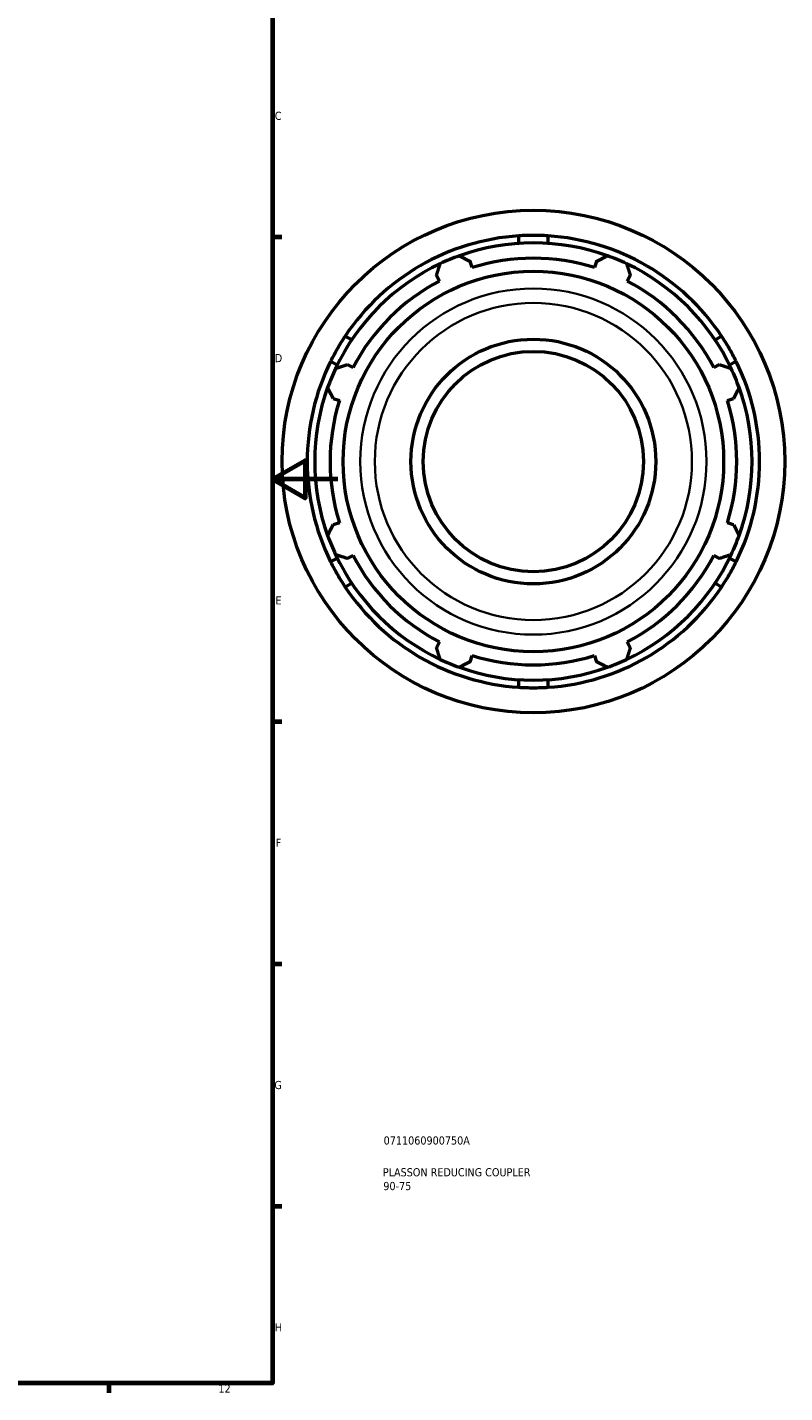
# Model space of a CAD drawing. Header units: millimetres. Extents: x -309 to 1148, y -58 to 854.
# Tile 8 of 9: x 746 to 978, y 17 to 435. Entities that reach past the tile are written whole.
import ezdxf

# ---------------------------------------------------------------- set-up
doc = ezdxf.new("R2010")
doc.units = ezdxf.units.MM
for name, color, linetype, lineweight in [('Border (ISO)', 7, 'Continuous', 70), ('Title (ISO)', 7, 'Continuous', 50), ('Visible (ISO)', 7, 'Continuous', 50), ('Visible Narrow (ISO)', 7, 'Continuous', 35)]:
    doc.layers.add(name, color=color, linetype=linetype, lineweight=lineweight)
doc.styles.add('Note Text (ISO)', font='tahoma.ttf')

# ---------------------------------------------------------------- blocks, each defined once
blk = doc.blocks.new('Borders Default Border')
at = {"layer": 'Border (ISO)'}
for p, q in [((821, 371.25), (823.9, 371.25)), ((821, 222.75), (823.9, 222.75)), ((821, 148.5), (823.9, 148.5)), ((821, 74.25), (823.9, 74.25)), ((770.92, 20), (770.92, 17.1))]:
    blk.add_line(p, q, dxfattribs=at)
at = {"layer": 'Border (ISO)', "flags": 128}
for points in [[(20, 20), (20, 574), (821, 574), (821, 20), (20, 20)], [(841, 297), (821, 297), (831, 302.77), (831, 291.23), (821, 297)]]:
    blk.add_lwpolyline(points, dxfattribs=at)
at = {"layer": 'Border (ISO)', "color": 232, "true_color": 0xca0064, "char_height": 2.5, "attachment_point": 7, "style": 'Note Text (ISO)'}
for s, insert in [('C', (821.73, 407.08)), ('D', (821.73, 332.88)), ('E', (821.94, 258.63)), ('F', (822, 184.38)), ('G', (821.61, 110.08)), ('H', (821.74, 35.88)), ('12', (804.46, 17.1))]:
    blk.add_mtext(s, dxfattribs=dict(at, insert=insert))
blk = doc.blocks.new('Title Blocks ISO')
at = {"layer": 'Title (ISO)', "color": 232, "true_color": 0xca0064, "style": 'Note Text (ISO)'}
for tag, p in [('PART_NUMBER_001', (34.08, 73.14)), ('DESCRIPTION_001', (33.84, 63.4)), ('DESCRIPTION_002', (33.98, 59.18))]:
    blk.add_attdef(tag, p, '', height=2.5, dxfattribs=at)

msp = doc.modelspace()

# ---------------------------------------------------------------- linework, layer by layer
at = {"layer": 'Visible (ISO)'}
for p, q in [((896.497, 369.278), (896.497, 371.583)), ((905.43, 371.583), (905.43, 369.278)), ((882.227, 361.853), (881.622, 363.77)), ((920.305, 363.77), (919.701, 361.853)), ((871.264, 359.48), (872.192, 357.697)), ((929.735, 357.697), (930.663, 359.48)), ((843.306, 340.874), (845.302, 339.721)), ((956.625, 339.721), (958.621, 340.874)), ((840.836, 331.985), (838.84, 333.137)), ((845.694, 331.199), (843.911, 332.127)), ((958.016, 332.127), (956.233, 331.199)), ((963.088, 333.137), (961.092, 331.985)), ((839.621, 321.769), (841.538, 321.164)), ((960.39, 321.164), (962.307, 321.769)), ((841.538, 283.69), (839.621, 283.086)), ((962.307, 283.086), (960.39, 283.69)), ((838.84, 271.718), (840.836, 272.87)), ((843.911, 272.728), (845.694, 273.656)), ((956.233, 273.656), (958.016, 272.728)), ((961.092, 272.87), (963.088, 271.718)), ((845.302, 265.134), (843.306, 263.981)), ((958.621, 263.981), (956.625, 265.134)), ((872.192, 247.158), (871.264, 245.375)), ((930.663, 245.375), (929.735, 247.158)), ((881.622, 241.084), (882.227, 243.001)), ((919.701, 243.001), (920.305, 241.084)), ((896.497, 233.271), (896.497, 235.576)), ((905.43, 235.576), (905.43, 233.271))]:
    msp.add_line(p, q, dxfattribs=at)
for radius in [77, 58.297, 37.5, 33.75]:
    msp.add_circle((900.964, 302.427), radius, dxfattribs=at)
for radius, start, end in [(69.3, 93.69551, 146.30449), (67, 70.20802, 109.79198), (69.3, 33.69551, 86.30449), (67, 109.79198, 115.20802), (62.31, 72.5, 107.5), (67, 64.79198, 70.20802), (67, 115.20802, 154.79198), (67, 25.20802, 64.79198), (62.31, 117.5, 152.5), (62.31, 27.5, 62.5), (69.3, 153.69551, 206.30449), (67, 154.79198, 160.20802), (67, 19.79198, 25.20802), (69.3, 333.69551, 26.30449), (67, 160.20802, 199.79198), (67, 340.20802, 19.79198), (62.31, 162.5, 197.5), (62.31, 342.5, 17.5), (67, 199.79198, 205.20802), (67, 334.79198, 340.20802), (67, 205.20802, 244.79198), (62.31, 207.5, 242.5), (67, 295.20802, 334.79198), (62.31, 297.5, 332.5), (69.3, 213.69551, 266.30449), (69.3, 273.69551, 326.30449), (62.31, 252.5, 287.5), (67, 244.79198, 250.20802), (67, 250.20802, 289.79198), (67, 289.79198, 295.20802)]:
    msp.add_arc((900.964, 302.427), radius, start, end, dxfattribs=at)
for points in [[(900.964, 371.727), (899.543, 371.727), (898.036, 371.683), (896.497, 371.583)], [(905.43, 371.583), (903.892, 371.683), (902.384, 371.727), (900.964, 371.727)], [(843.306, 340.874), (842.453, 339.594), (841.663, 338.315), (840.948, 337.077)], [(960.979, 337.077), (960.265, 338.315), (959.475, 339.594), (958.621, 340.874)], [(840.948, 337.077), (840.234, 335.84), (839.521, 334.516), (838.84, 333.137)], [(963.088, 333.137), (962.406, 334.516), (961.694, 335.84), (960.979, 337.077)], [(838.84, 271.718), (839.521, 270.338), (840.234, 269.015), (840.948, 267.777)], [(840.948, 267.777), (841.663, 266.54), (842.453, 265.261), (843.306, 263.981)], [(958.621, 263.981), (959.475, 265.261), (960.265, 266.54), (960.979, 267.777)], [(960.979, 267.777), (961.694, 269.015), (962.406, 270.338), (963.088, 271.718)], [(896.497, 233.271), (898.036, 233.172), (899.543, 233.127), (900.964, 233.127)], [(900.964, 233.127), (902.384, 233.127), (903.892, 233.172), (905.43, 233.271)]]:
    msp.add_open_spline(points, degree=3, dxfattribs=at)
for points, weights in [([(878.277, 365.47), (879.984, 364.603), (881.622, 363.77)], [1, 1.00147433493, 1.00213210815]), ([(920.305, 363.77), (921.944, 364.603), (923.65, 365.47)], [1.00213210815, 1.00147433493, 1]), ([(871.264, 359.48), (871.834, 361.227), (872.428, 363.047)], [1.00213210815, 1.00147433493, 1]), ([(929.499, 363.047), (930.093, 361.227), (930.663, 359.48)], [1, 1.00147433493, 1.00213210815]), ([(840.344, 330.963), (842.164, 331.557), (843.911, 332.127)], [1, 1.00147433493, 1.00213210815]), ([(958.016, 332.127), (959.763, 331.557), (961.583, 330.963)], [1.00213210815, 1.00147433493, 1]), ([(839.621, 321.769), (838.788, 323.407), (837.922, 325.114)], [1.00213210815, 1.00147433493, 1]), ([(964.006, 325.114), (963.139, 323.407), (962.307, 321.769)], [1, 1.00147433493, 1.00213210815]), ([(837.922, 279.741), (838.788, 281.447), (839.621, 283.086)], [1, 1.00147433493, 1.00213210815]), ([(962.307, 283.086), (963.139, 281.447), (964.006, 279.741)], [1.00213210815, 1.00147433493, 1]), ([(843.911, 272.728), (842.164, 273.298), (840.344, 273.892)], [1.00213210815, 1.00147433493, 1]), ([(961.583, 273.892), (959.763, 273.298), (958.016, 272.728)], [1, 1.00147433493, 1.00213210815]), ([(872.428, 241.808), (871.834, 243.628), (871.264, 245.375)], [1, 1.00147433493, 1.00213210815]), ([(930.663, 245.375), (930.093, 243.628), (929.499, 241.808)], [1.00213210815, 1.00147433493, 1]), ([(881.622, 241.084), (879.984, 240.252), (878.277, 239.385)], [1.00213210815, 1.00147433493, 1]), ([(923.65, 239.385), (921.944, 240.252), (920.305, 241.084)], [1, 1.00147433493, 1.00213210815])]:
    msp.add_rational_spline(points, weights, degree=2, dxfattribs=at)
at = {"layer": 'Visible Narrow (ISO)'}
for radius in [53.044, 48.588]:
    msp.add_circle((900.964, 302.427), radius, dxfattribs=at)

# ---------------------------------------------------------------- block references
msp.add_blockref('Borders Default Border', (0, 0))
msp.add_blockref('Title Blocks ISO', (821, 20)).add_auto_attribs({'PART_NUMBER_001': '0711060900750A', 'DESCRIPTION_001': 'PLASSON REDUCING COUPLER', 'DESCRIPTION_002': '90-75'})

doc.saveas('drawing.dxf')
